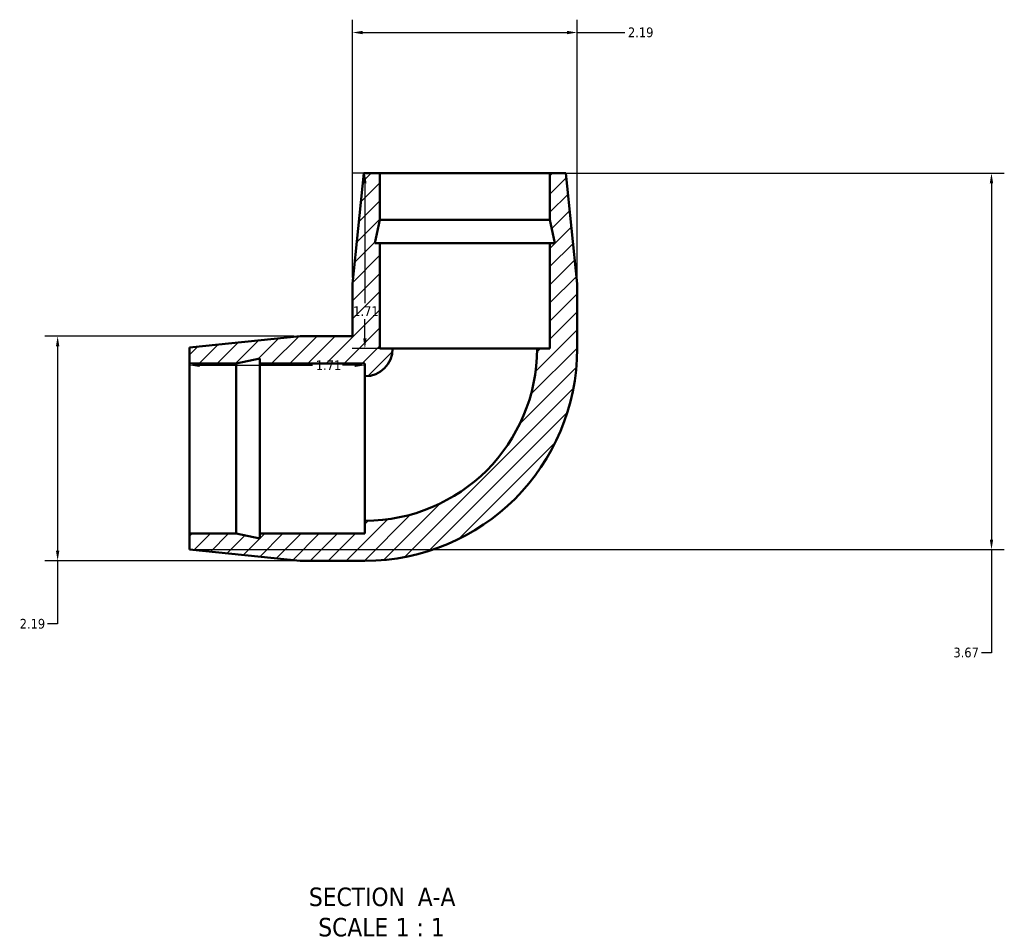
# Model space of a CAD drawing. Header units: inches. Extents: x -0.7 to 43.1, y -18.3 to 32.5.
# Tile 1 of 4: x 14.8 to 24.4, y -18.3 to -9.4. Entities that reach past the tile are written whole.
import ezdxf

# ---------------------------------------------------------------- set-up
doc = ezdxf.new("R2010")
doc.units = ezdxf.units.IN
doc.header["$MEASUREMENT"] = 0
for name, color, linetype, lineweight in [('Dimension (ANSI)', 7, 'Continuous', 25), ('Hatch (ANSI)', 7, 'Continuous', 18), ('Symbol (ANSI)', 7, 'Continuous', 25), ('Visible (ANSI)', 7, 'Continuous', 50)]:
    doc.layers.add(name, color=color, linetype=linetype, lineweight=lineweight)
doc.styles.add('Label Text (ANSI)', font='tahoma.ttf')
doc.styles.add('Note Text (ANSI)', font='tahoma.ttf')
doc.dimstyles.new('Default (ANSI)', dxfattribs={"dimtxt": 0.094488, "dimasz": 0.098425, "dimexe": 0.125, "dimexo": 0.0625, "dimgap": 0.031496, "dimtad": 0, "dimtih": 1, "dimtoh": 1, "dimrnd": 1e-08, "dimzin": 4, "dimdsep": 46, "dimtxsty": 'Note Text (ANSI)', "dimcen": 0.09, "dimdle": 0.393701, "dimclrd": 256, "dimclre": 256, "dimclrt": 5, "dimadec": 0, "dimazin": 1, "dimtfac": 1, "dimtofl": 0, "dimtmove": 0, "dimatfit": 3, "dimfxl": 1, "dimtolj": 1, "dimtzin": 4, "dimlwd": -1, "dimlwe": -1, "dimarcsym": 0})

# ---------------------------------------------------------------- blocks, each defined once
blk = doc.blocks.new('*D7')
at = {"layer": 'Defpoints', "color": 0, "transparency": 16777216}
for p in [(18.3531, -10.8981), (18.2072, -12.6081), (18.4774, -12.6081)]:
    blk.add_point(p, dxfattribs=at)
at = {"layer": 'Dimension (ANSI)', "transparency": 16777216}
for p, q in [((18.2906, -10.8981), (18.0822, -10.8981)), ((18.2072, -10.9965), (18.2072, -12.1642)), ((18.2072, -12.5096), (18.2072, -12.322)), ((18.4149, -12.6081), (18.0822, -12.6081))]:
    blk.add_line(p, q, dxfattribs=at)
for points in [[(18.1908, -10.9965), (18.2236, -10.9965), (18.2072, -10.8981)], [(18.1908, -12.5096), (18.2236, -12.5096), (18.2072, -12.6081)]]:
    blk.add_solid(points, dxfattribs=at)
at = {"layer": 'Dimension (ANSI)', "color": 5, "transparency": 16777216, "insert": (18.0936, -12.1957), "char_height": 0.09449, "attachment_point": 1, "style": 'Note Text (ANSI)'}
blk.add_mtext('\\A1;1.71', dxfattribs=at)
blk = doc.blocks.new('*D8')
at = {"layer": 'Defpoints', "color": 0, "transparency": 16777216}
for p in [(18.2074, -12.7711), (16.4974, -13.5826), (18.2074, -13.5826)]:
    blk.add_point(p, dxfattribs=at)
at = {"layer": 'Dimension (ANSI)', "transparency": 16777216}
for p, q in [((16.5958, -12.7711), (17.6972, -12.7711)), ((18.1089, -12.7711), (17.9875, -12.7711))]:
    blk.add_line(p, q, dxfattribs=at)
for points in [[(16.5958, -12.7547), (16.5958, -12.7875), (16.4974, -12.7711)], [(18.1089, -12.7547), (18.1089, -12.7875), (18.2074, -12.7711)]]:
    blk.add_solid(points, dxfattribs=at)
at = {"layer": 'Dimension (ANSI)', "color": 5, "transparency": 16777216, "insert": (17.7287, -12.7237), "char_height": 0.09449, "attachment_point": 1, "style": 'Note Text (ANSI)'}
blk.add_mtext('\\A1;1.71', dxfattribs=at)
blk = doc.blocks.new('*D9')
at = {"layer": 'Defpoints', "color": 0, "transparency": 16777216}
for p in [(17.5768, -12.4876), (15.2115, -14.6776), (17.5768, -14.6776)]:
    blk.add_point(p, dxfattribs=at)
at = {"layer": 'Dimension (ANSI)', "transparency": 16777216}
for p, q in [((17.5143, -12.4876), (15.0865, -12.4876)), ((15.2115, -12.586), (15.2115, -14.5791)), ((17.5143, -14.6776), (15.0865, -14.6776)), ((15.2115, -14.6776), (15.2115, -15.2926)), ((15.2115, -15.2926), (15.1131, -15.2926))]:
    blk.add_line(p, q, dxfattribs=at)
for points in [[(15.1951, -12.586), (15.2279, -12.586), (15.2115, -12.4876)], [(15.1951, -14.5791), (15.2279, -14.5791), (15.2115, -14.6776)]]:
    blk.add_solid(points, dxfattribs=at)
at = {"layer": 'Dimension (ANSI)', "color": 5, "transparency": 16777216, "insert": (14.8417, -15.2434), "char_height": 0.09449, "attachment_point": 1, "style": 'Note Text (ANSI)'}
blk.add_mtext('\\A1;2.19', dxfattribs=at)
blk = doc.blocks.new('*D10')
at = {"layer": 'Defpoints', "color": 0, "transparency": 16777216}
for p in [(20.2769, -9.5268), (18.0869, -11.9775), (20.2769, -11.9775)]:
    blk.add_point(p, dxfattribs=at)
at = {"layer": 'Dimension (ANSI)', "transparency": 16777216}
for p, q in [((18.0869, -11.915), (18.0869, -9.4018)), ((20.2769, -11.915), (20.2769, -9.4018)), ((18.1853, -9.5268), (20.1784, -9.5268)), ((20.2769, -9.5268), (20.7404, -9.5268))]:
    blk.add_line(p, q, dxfattribs=at)
for points in [[(18.1853, -9.5104), (18.1853, -9.5432), (18.0869, -9.5268)], [(20.1784, -9.5104), (20.1784, -9.5432), (20.2769, -9.5268)]]:
    blk.add_solid(points, dxfattribs=at)
at = {"layer": 'Dimension (ANSI)', "color": 5, "transparency": 16777216, "insert": (20.7719, -9.4777), "char_height": 0.09449, "attachment_point": 1, "style": 'Note Text (ANSI)'}
blk.add_mtext('\\A1;2.19', dxfattribs=at)
blk = doc.blocks.new('*D11')
at = {"layer": 'Defpoints', "color": 0, "transparency": 16777216}
for p in [(18.3531, -10.8981), (16.4974, -14.5681), (24.3163, -14.5681)]:
    blk.add_point(p, dxfattribs=at)
at = {"layer": 'Dimension (ANSI)', "transparency": 16777216}
for p, q in [((18.4156, -10.8981), (24.4413, -10.8981)), ((24.3163, -10.9965), (24.3163, -14.4696)), ((16.5599, -14.5681), (24.4413, -14.5681)), ((24.3163, -14.5681), (24.3163, -15.5731)), ((24.3163, -15.5731), (24.2178, -15.5731))]:
    blk.add_line(p, q, dxfattribs=at)
for points in [[(24.2998, -10.9965), (24.3327, -10.9965), (24.3163, -10.8981)], [(24.2998, -14.4696), (24.3327, -14.4696), (24.3163, -14.5681)]]:
    blk.add_solid(points, dxfattribs=at)
at = {"layer": 'Dimension (ANSI)', "color": 5, "transparency": 16777216, "insert": (23.945, -15.5238), "char_height": 0.09449, "attachment_point": 1, "style": 'Note Text (ANSI)'}
blk.add_mtext('\\A1;3.67', dxfattribs=at)

msp = doc.modelspace()

# ---------------------------------------------------------------- hatches: boundary and pattern name
at = {"layer": 'Hatch (ANSI)'}
h = msp.add_hatch(dxfattribs=at)
h.set_pattern_fill('ANSI31', color=256, style=0)
edge = h.paths.add_edge_path()
edge.add_ellipse((18.2074, -12.6081), major_axis=(2.0695, 0), ratio=1, start_angle=270, end_angle=360)
edge.add_line((20.2769, -12.6081), (20.2769, -11.9775))
edge.add_line((20.2769, -11.9775), (20.1674, -10.8981))
edge.add_line((20.1674, -10.8981), (20.0106, -10.8981))
edge.add_line((20.0106, -10.8981), (20.0106, -11.3541))
edge.add_line((20.0106, -11.3541), (20.0591, -11.5821))
edge.add_line((20.0591, -11.5821), (20.0106, -11.5821))
edge.add_line((20.0106, -11.5821), (20.0106, -12.6081))
edge.add_line((20.0106, -12.6081), (19.8863, -12.6081))
edge.add_ellipse((18.2074, -12.6081), major_axis=(0, -1.6789), ratio=1, start_angle=0, end_angle=90, ccw=False)
edge.add_line((18.2074, -14.287), (18.2074, -14.4113))
edge.add_line((18.2074, -14.4113), (17.1814, -14.4113))
edge.add_line((17.1814, -14.4113), (17.1814, -14.4598))
edge.add_line((17.1814, -14.4598), (16.9534, -14.4113))
edge.add_line((16.9534, -14.4113), (16.4974, -14.4113))
edge.add_line((16.4974, -14.4113), (16.4974, -14.5681))
edge.add_line((16.4974, -14.5681), (17.5768, -14.6776))
edge.add_line((17.5768, -14.6776), (18.2074, -14.6776))
edge = h.paths.add_edge_path()
edge.add_line((18.0869, -11.9775), (18.0869, -12.4876))
edge.add_line((18.0869, -12.4876), (17.5768, -12.4876))
edge.add_line((17.5768, -12.4876), (16.4974, -12.5971))
edge.add_line((16.4974, -12.5971), (16.4974, -12.7538))
edge.add_line((16.4974, -12.7538), (16.9534, -12.7538))
edge.add_line((16.9534, -12.7538), (17.1814, -12.7054))
edge.add_line((17.1814, -12.7054), (17.1814, -12.7538))
edge.add_line((17.1814, -12.7538), (18.2074, -12.7538))
edge.add_line((18.2074, -12.7538), (18.2074, -12.8781))
edge.add_ellipse((18.2074, -12.6081), major_axis=(0.2701, 0), ratio=1, start_angle=270, end_angle=360)
edge.add_line((18.4774, -12.6081), (18.3531, -12.6081))
edge.add_line((18.3531, -12.6081), (18.3531, -11.5821))
edge.add_line((18.3531, -11.5821), (18.3046, -11.5821))
edge.add_line((18.3046, -11.5821), (18.3531, -11.3541))
edge.add_line((18.3531, -11.3541), (18.3531, -10.8981))
edge.add_line((18.3531, -10.8981), (18.1964, -10.8981))
edge.add_line((18.1964, -10.8981), (18.0869, -11.9775))

# ---------------------------------------------------------------- linework, layer by layer
at = {"layer": 'Visible (ANSI)'}
for p, q in [((18.1964, -10.8981), (18.0869, -11.9775)), ((18.3531, -10.8981), (18.1964, -10.8981)), ((18.3531, -11.3541), (18.3531, -10.8981)), ((18.3531, -10.8981), (20.0106, -10.8981)), ((20.1674, -10.8981), (20.0106, -10.8981)), ((20.0106, -10.8981), (20.0106, -11.3541)), ((20.2769, -11.9775), (20.1674, -10.8981)), ((18.3046, -11.5821), (18.3531, -11.3541)), ((18.3531, -11.3541), (20.0106, -11.3541)), ((20.0106, -11.3541), (20.0591, -11.5821)), ((18.3531, -11.5821), (18.3046, -11.5821)), ((18.3531, -12.6081), (18.3531, -11.5821)), ((18.3531, -11.5821), (20.0106, -11.5821)), ((20.0591, -11.5821), (20.0106, -11.5821)), ((20.0106, -11.5821), (20.0106, -12.6081)), ((18.0869, -11.9775), (18.0869, -12.4876)), ((20.2769, -12.6081), (20.2769, -11.9775)), ((17.5768, -12.4876), (16.4974, -12.5971)), ((18.0869, -12.4876), (17.5768, -12.4876)), ((16.4974, -12.5971), (16.4974, -12.7538)), ((18.4774, -12.6081), (18.3531, -12.6081)), ((18.4774, -12.6081), (19.8863, -12.6081)), ((20.0106, -12.6081), (19.8863, -12.6081)), ((16.4974, -12.7538), (16.9534, -12.7538)), ((16.4974, -14.4113), (16.4974, -12.7538)), ((16.9534, -12.7538), (17.1814, -12.7054)), ((16.9534, -14.4113), (16.9534, -12.7538)), ((17.1814, -12.7054), (17.1814, -12.7538)), ((17.1814, -12.7538), (18.2074, -12.7538)), ((17.1814, -14.4113), (17.1814, -12.7538)), ((18.2074, -12.7538), (18.2074, -12.8781)), ((18.2074, -14.287), (18.2074, -12.8781)), ((18.2074, -14.287), (18.2074, -14.4113)), ((16.9534, -14.4113), (16.4974, -14.4113)), ((16.4974, -14.4113), (16.4974, -14.5681)), ((17.1814, -14.4598), (16.9534, -14.4113)), ((18.2074, -14.4113), (17.1814, -14.4113)), ((17.1814, -14.4113), (17.1814, -14.4598)), ((16.4974, -14.5681), (17.5768, -14.6776)), ((17.5768, -14.6776), (18.2074, -14.6776))]:
    msp.add_line(p, q, dxfattribs=at)
for radius in [0.2701, 2.0695, 1.6789]:
    msp.add_arc((18.2074, -12.6081), radius, 270, 0, dxfattribs=at)

# ---------------------------------------------------------------- texts
at = {"layer": 'Symbol (ANSI)', "char_height": 0.18, "attachment_point": 7, "style": 'Label Text (ANSI)'}
for s, insert in [('SECTION', (17.6617, -18.0465)), (' A-A', (18.6552, -18.0428)), ('SCALE', (17.753, -18.3423)), (' 1 : 1', (18.4408, -18.3391))]:
    msp.add_mtext(s, dxfattribs=dict(at, insert=insert))

# ---------------------------------------------------------------- dimensions: what is measured, and where the dimension line sits
at = {"layer": 'Dimension (ANSI)'}
for base, p1, p2, angle, override, picture, middle in [((20.2769, -9.5268), (18.0869, -11.9775), (20.2769, -11.9775), 180, {"dimgap": 0.031496, "dimtih": 0, "dimtoh": 0, "dimdec": 2, "dimtol": 0, "dimlim": 0, "dimtp": 0, "dimtm": 0, "dimtdec": 2, "dimatfit": 2}, '*D10', (20.8919, -9.5268)), ((24.3163, -14.5681), (18.3531, -10.8981), (16.4974, -14.5681), 90, {"dimgap": 0.031496, "dimdec": 2, "dimtol": 0, "dimlim": 0, "dimtp": 0, "dimtm": 0, "dimtdec": 2, "dimatfit": 2}, '*D11', (24.0657, -15.5731)), ((18.2072, -12.6081), (18.3531, -10.8981), (18.4774, -12.6081), 90, {"dimgap": 0.031496, "dimdec": 2, "dimtol": 0, "dimlim": 0, "dimtp": 0, "dimtm": 0, "dimtdec": 2, "dimatfit": 1}, '*D7', (18.2072, -12.2431)), ((15.2115, -14.6776), (17.5768, -12.4876), (17.5768, -14.6776), 90, {"dimgap": 0.031496, "dimdec": 2, "dimtol": 0, "dimlim": 0, "dimtp": 0, "dimtm": 0, "dimtdec": 2, "dimatfit": 2}, '*D9', (14.9617, -15.2926)), ((18.2074, -12.7711), (16.4974, -13.5826), (18.2074, -13.5826), 180, {"dimgap": 0.031496, "dimtih": 0, "dimtoh": 0, "dimdec": 2, "dimse1": 1, "dimse2": 1, "dimtol": 0, "dimlim": 0, "dimtp": 0, "dimtm": 0, "dimtdec": 2, "dimatfit": 1}, '*D8', (17.8424, -12.7711))]:
    dim = msp.add_linear_dim(base=base, p1=p1, p2=p2, angle=angle, dimstyle='Default (ANSI)', override=override, dxfattribs=at)
    dim.commit()
    dim.dimension.update_dxf_attribs({"geometry": picture, "text_midpoint": middle, "dimtype": 160})

doc.saveas('drawing.dxf')
